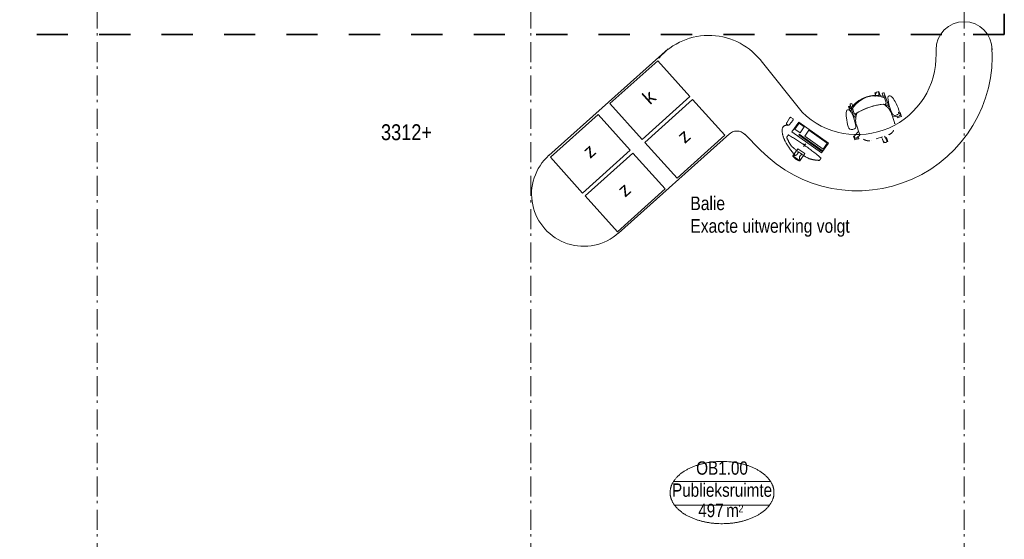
# Model space of a CAD drawing. Header units: millimetres. Extents: x 293454 to 524618, y 211738 to 307297.
# Tile 111 of 152: x 496906 to 509174, y 235378 to 241858. Entities that reach past the tile are written whole.
import ezdxf
from ezdxf.enums import TextEntityAlignment as Align

# ---------------------------------------------------------------- set-up
doc = ezdxf.new("R2010")
doc.units = ezdxf.units.MM
doc.header["$LTSCALE"] = 400
doc.header["$PDMODE"] = 3
doc.header["$PDSIZE"] = 15
for name, pattern in [('STYLE_01', [0.416641, 0.208282, -0.208359]), ('STYLE_06', [1.041641, 0.625, -0.208282, 0.069427, -0.138931]), ('STYLE_22', [1.944444, 0.972222, -0.972222])]:
    doc.linetypes.add(name, pattern=pattern)
for name, color, linetype, lineweight in [('Fragmentaanduiding', 1, 'STYLE_22', 35), ('Interieur-vaste inrichting', 140, 'Continuous', 15), ('None', 7, 'Continuous', 9), ('Ruimtenummers', 5, 'Continuous', 25), ('Tekst', 140, 'Continuous', 15)]:
    doc.layers.add(name, color=color, linetype=linetype, lineweight=lineweight)
doc.styles.add('Arial', font='arial.ttf', dxfattribs={"height": 211.666667})
doc.styles.add('Arial Narrow', font='ARIALN.TTF', dxfattribs={"height": 222.25})

# ---------------------------------------------------------------- blocks, each defined once
blk = doc.blocks.new('Ruimtenummer UV 50')
at = {"layer": 'Ruimtenummers', "color": 8, "lineweight": 5}
for p, q in [((602, 157), (-602, 157)), ((595, -137), (-595, -137))]:
    blk.add_line(p, q, dxfattribs=at)
blk.add_open_spline([(-323, 354), (-173, 406), (173, 406), (323, 354), (473, 302), (560, 212), (647, 122), (647, 18), (647, -86), (560, -176), (473, -266), (323, -318), (173, -370), (-173, -370), (-323, -318), (-474, -266), (-560, -176), (-647, -86), (-647, 18), (-647, 122), (-560, 212), (-474, 302), (-323, 354)], degree=2, knots=[0, 0, 0, 0.09962, 0.19924, 0.19924, 0.283607, 0.283607, 0.349619, 0.349619, 0.415638, 0.415638, 0.5, 0.5, 0.59962, 0.69924, 0.69924, 0.783607, 0.783607, 0.849619, 0.849619, 0.915638, 0.915638, 1, 1, 1], dxfattribs=at)
at = {"layer": 'Ruimtenummers', "attachment_point": 2, "style": 'Arial Narrow'}
for s, insert, char_height in [(' m', (104, -122), 165.9), (' 2', (220, -133), 96.8)]:
    blk.add_mtext(s, dxfattribs=dict(at, insert=insert, char_height=char_height))
at = {"layer": 'Ruimtenummers', "style": 'Arial Narrow'}
for tag, p in [('Nummer', (0, 407)), ('Naam', (0, 132)), ('Oppervlak', (-138, -122))]:
    blk.add_attdef(tag, text='', height=166, dxfattribs=at).set_placement(p, align=Align.TOP_CENTER)
blk = doc.blocks.new('*U1404')
at = {"layer": 'Interieur-vaste inrichting', "lineweight": 15}
blk.add_lwpolyline([(43029, -13697), (43430, -14143), (42835, -14678), (42434, -14232)], close=True, dxfattribs=at)
at = {"layer": 'Interieur-vaste inrichting', "insert": (42819, -14129), "char_height": 169, "attachment_point": 1, "rotation": 41.9616, "style": 'Arial'}
blk.add_mtext('k', dxfattribs=at)
blk = doc.blocks.new('*U1405')
at = {"layer": 'Interieur-vaste inrichting', "lineweight": 15}
blk.add_lwpolyline([(43464, -14180), (43865, -14627), (43270, -15161), (42869, -14715)], close=True, dxfattribs=at)
at = {"layer": 'Interieur-vaste inrichting', "insert": (43253, -14612), "char_height": 169, "attachment_point": 1, "rotation": 41.9616, "style": 'Arial'}
blk.add_mtext('z', dxfattribs=at)
blk = doc.blocks.new('*U1406')
at = {"layer": 'Interieur-vaste inrichting', "lineweight": 15}
blk.add_lwpolyline([(42286, -14366), (42687, -14812), (42092, -15347), (41691, -14901)], close=True, dxfattribs=at)
at = {"layer": 'Interieur-vaste inrichting', "insert": (42075, -14798), "char_height": 169, "attachment_point": 1, "rotation": 41.9616, "style": 'Arial'}
blk.add_mtext('z', dxfattribs=at)
blk = doc.blocks.new('*U1407')
at = {"layer": 'Interieur-vaste inrichting', "lineweight": 15}
blk.add_lwpolyline([(42720, -14849), (43121, -15295), (42526, -15830), (42125, -15384)], close=True, dxfattribs=at)
at = {"layer": 'Interieur-vaste inrichting', "insert": (42510, -15281), "char_height": 169, "attachment_point": 1, "rotation": 41.9616, "style": 'Arial'}
blk.add_mtext('z', dxfattribs=at)
blk = doc.blocks.new('m computer flatscreen')
at = {"layer": 'None', "color": 8, "linetype": 'Continuous', "lineweight": 5}
for points in [[(43, 196), (-63, 196), (-63, 85), (43, 85)], [(-225, -42), (225, -42), (225, -192), (-225, -192)], [(-215, -62), (135, -62), (135, -72), (-215, -72)], [(-215, -92), (65, -92), (65, -182), (-215, -182)], [(135, -92), (215, -92), (215, -182), (135, -182)], [(335, -84), (337, -84), (338, -85), (340, -87), (341, -89), (342, -91), (343, -94), (343, -97), (343, -100), (348, -167), (348, -167), (348, -170), (348, -173), (347, -176), (346, -179), (345, -181), (343, -182), (342, -183), (340, -184), (307, -184), (307, -184), (305, -183), (304, -182), (302, -181), (301, -179), (300, -176), (299, -173), (299, -170), (298, -167), (303, -100), (303, -100), (304, -97), (304, -94), (305, -91), (306, -89), (307, -87), (309, -85), (310, -84), (312, -84)]]:
    blk.add_lwpolyline(points, close=True, dxfattribs=at)
for points, knots in [([(-40, 115), (-17, 144), (-46, 176), (-61, 185), (-63, 196), (-7, 214), (43, 196)], [0, 0, 0, 0.330128, 0.330128, 0.467524, 0.467524, 1, 1, 1]), ([(20, 115), (-3, 144), (25, 176), (41, 185), (43, 196), (-10, 196), (-63, 196)], [0, 0, 0, 0.333444, 0.333444, 0.472219, 0.472219, 1, 1, 1]), ([(314, -80), (392, -39), (310, 42), (228, 123), (31, 170)], [0, 0, 0, 0.327605, 0.327605, 1, 1, 1]), ([(-139, 107), (-13, 120), (118, 107), (189, 83), (240, 49), (240, 31), (240, 13), (-3, -8), (-260, 13), (-260, 31), (-260, 49), (-202, 86), (-139, 107)], [0, 0, 0, 0.234031, 0.234031, 0.356683, 0.356683, 0.389695, 0.389695, 0.844373, 0.844373, 0.877384, 0.877384, 1, 1, 1])]:
    blk.add_open_spline(points, degree=2, knots=knots, dxfattribs=at)
at = {"layer": 'None', "color": 7, "linetype": 'Continuous', "lineweight": 5}
blk.add_point((0, 0), dxfattribs=at)
blk = doc.blocks.new('m bureaustoel')
at = {"layer": 'None', "color": 43, "lineweight": 9}
for p, q in [((-229, 260), (-240, 271)), ((-238, 252), (-229, 252)), ((102, 320), (120, 356)), ((142, 309), (156, 338)), ((-235, 143), (-231, 143)), ((226, 148), (231, 148)), ((-238, 77), (-230, 77)), ((227, 82), (235, 82)), ((240, 50), (230, 52)), ((230, 11), (264, 6))]:
    blk.add_line(p, q, dxfattribs=at)
at = {"layer": 'None', "color": 43, "linetype": 'STYLE_01', "lineweight": 9}
blk.add_line((264, 3), (307, -3), dxfattribs=at)
at = {"layer": 'None', "color": 8, "linetype": 'STYLE_01', "lineweight": 5}
for p, q in [((-230, -35), (-290, -67)), ((-270, -101), (-229, -80)), ((21, -187), (32, -251)), ((71, -243), (62, -187)), ((78, -212), (66, -213))]:
    blk.add_line(p, q, dxfattribs=at)
at = {"layer": 'None', "color": 43, "lineweight": 9, "flags": 128}
for points in [[(-244, 33), (-244, 33, -0.345868), (-268, 13), (-268, 13), (-268, 13, -0.061855), (-292, 12), (-292, 12), (-292, 12, -0.414572), (-334, 60), (-334, 60), (-334, 60, -0.001397), (-334, 64), (-334, 64), (-334, 64, -0.041535), (-323, 175), (-323, 175), (-323, 175, -0.072923), (-298, 253), (-298, 253), (-297, 254), (-297, 254, -0.276476), (-277, 266), (-277, 266), (-277, 266, -0.379387), (-253, 250), (-253, 250), (-253, 250, -0.063182), (-235, 143), (-235, 143), (-235, 143, -0.027035), (-238, 77), (-238, 77), (-238, 77, -0.017734), (-244, 33)], [(-213, 265), (-213, 195), (-213, 195, 0.380729), (-199, 186), (-199, 186), (-199, 186, -0.133147), (191, 191), (191, 191), (191, 191, 0.419316), (207, 203), (207, 203), (207, 268), (206, 269), (206, 269, 0.357822), (-213, 265)], [(290, 19), (290, 19, -0.061855), (267, 19), (267, 19), (267, 19, -0.345868), (242, 39), (242, 39), (242, 39, -0.044762), (231, 148), (231, 148), (231, 148, -0.063182), (246, 256), (246, 256), (246, 256, -0.379387), (269, 273), (269, 273), (269, 273, -0.276476), (290, 261), (290, 261), (291, 260), (291, 260, -0.072923), (318, 183), (318, 183), (318, 183, -0.043091), (331, 68), (331, 68), (331, 68, -0.414572), (290, 19)]]:
    blk.add_lwpolyline(points, format="xyb", close=True, dxfattribs=at)
at = {"layer": 'None', "color": 43, "lineweight": 9}
for points in [[(-239, 300), (-253, 300), (-253, 250), (-238, 250), (-238, 252)], [(111, 338), (111, 362), (125, 362)], [(151, 362), (163, 363), (164, 313), (149, 312), (148, 314), (144, 314)], [(-231, 183), (-221, 162), (-203, 162), (-203, 183), (-203, 183)], [(226, 188), (216, 167), (198, 167), (198, 188), (198, 188)], [(335, 7), (335, 35), (322, 35)]]:
    blk.add_lwpolyline(points, dxfattribs=at)
at = {"layer": 'None', "color": 43, "lineweight": 9, "flags": 128}
for points in [[(-229, 305, 0.592068), (-240, 271), (-240, 271)], [(-204, 272), (-205, 326), (-221, 326), (-221, 326, 0.237391), (-229, 318), (-229, 318), (-230, 183), (-231, 183), (-231, 143), (-209, 143)], [(-204, 287), (-217, 286), (-217, 286, 0.293235), (-224, 279), (-224, 279), (-224, 264), (-224, 264, 0.393455), (-217, 256), (-217, 256), (-213, 257)], [(-204, 273), (-204, 290), (-204, 290, -0.279662), (196, 295), (196, 295), (196, 277), (196, 277)], [(156, 338, 0.411514), (147, 365), (147, 365, 0.411514), (120, 356), (120, 356)], [(205, 148), (226, 148), (226, 188), (224, 188), (220, 323), (220, 323, 0.237391), (212, 331), (212, 331), (196, 331), (197, 276)], [(197, 291), (210, 291), (210, 291, -0.293235), (217, 284), (217, 284), (217, 269), (217, 269, -0.393455), (210, 262), (210, 262), (207, 261)], [(-230, 1), (-231, 53), (-231, 53, -0.185034), (-175, 192), (-175, 192), (-175, 192, -0.117595), (170, 196), (170, 196), (170, 196, -0.012874), (177, 188), (177, 188), (177, 188, -0.05651), (205, 148), (205, 148), (205, 148, -0.116107), (230, 54), (230, 54), (230, 52), (230, 6)], [(307, -3, 0.259612), (325, 4), (325, 4)], [(325, 7, 0.429267), (322, 36), (322, 36)]]:
    blk.add_lwpolyline(points, format="xyb", dxfattribs=at)
at = {"layer": 'None', "color": 8, "linetype": 'STYLE_01', "lineweight": 5, "flags": 128}
for points in [[(230, 3), (230, -63), (230, -69), (230, -69, -0.384639), (113, -187), (113, -187), (-104, -189), (-104, -189, -0.377232), (-229, -80), (-229, -80), (-230, -71), (-230, -3)], [(-290, -67, 0.41337), (-297, -94), (-297, -94, 0.41337), (-270, -101), (-270, -101)], [(32, -251, 0.426719), (55, -268), (55, -268), (55, -268, 0.426719), (71, -243), (71, -243)]]:
    blk.add_lwpolyline(points, format="xyb", dxfattribs=at)
at = {"layer": 'None', "color": 8, "lineweight": 5}
blk.add_lwpolyline([(283, 0), (283, -19), (298, -18), (298, -17), (320, -16), (320, -18), (335, -18), (335, 4)], dxfattribs=at)
at = {"layer": 'None', "color": 43, "linetype": 'Continuous', "lineweight": 9, "flags": 128}
blk.add_lwpolyline([(322, 36, 0.12328), (313, 40), (313, 40)], format="xyb", dxfattribs=at)
at = {"layer": 'None', "color": 8, "linetype": 'STYLE_01', "lineweight": 5}
for points in [[(-293, -69), (-307, -69), (-306, -119), (-291, -119)], [(-291, -119), (-291, -117), (-269, -117), (-269, -119), (-254, -119), (-255, -93)], [(26, -218), (27, -263), (38, -263)], [(78, -212), (79, -262), (65, -263)]]:
    blk.add_lwpolyline(points, dxfattribs=at)
blk = doc.blocks.new('*U1408')
at = {"layer": 'Interieur-vaste inrichting', "lineweight": 15}
for p, q in [((43157, -13550), (41673, -14878)), ((46496, -13561), (46496, -13610)), ((44333, -13720), (44829, -14340)), ((43922, -14610), (42540, -15846)), ((44109, -14610), (44310, -14811))]:
    blk.add_line(p, q, dxfattribs=at)
for centre, radius, start, end in [((46846, -13561), 350, 0, 180), ((43665, -14210), 828, 36.2628, 138.7384), ((45514, -13636), 1683, 224.3005, 3.8503), ((45514, -13636), 983, 225.7877, 1.503), ((44015, -14713), 139, 43.6675, 137.2767), ((42107, -15361), 650, 131.8337, 311.8337)]:
    blk.add_arc(centre, radius, start, end, dxfattribs=at)
at = {"layer": 'Interieur-vaste inrichting'}
for name in ['*U1404', '*U1405', '*U1406', '*U1407']:
    blk.add_blockref(name, (0, 0), dxfattribs=at)
for name, p, rotation in [('m bureaustoel', (45740, -14478), 17.73604741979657), ('m computer flatscreen', (44860, -14750), 144.7093953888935)]:
    blk.add_blockref(name, p, dxfattribs=dict(at, rotation=rotation))

msp = doc.modelspace()

# ---------------------------------------------------------------- linework, layer by layer
at = {"layer": 'Fragmentaanduiding', "lineweight": 35}
msp.add_lwpolyline([(495093.84062, 245821.70594), (509173.84062, 245821.70594), (509173.84062, 241671.70594), (495093.84062, 241671.70594)], close=True, dxfattribs=at)
at = {"layer": 'None', "color": 43, "linetype": 'STYLE_06', "lineweight": 9}
for p, q in [((497872.84062, 218413.5115), (497872.84062, 250659.14536)), ((503272.84062, 218413.5115), (503272.84062, 250659.14536)), ((508672.84062, 218413.5115), (508672.84062, 250659.14536))]:
    msp.add_line(p, q, dxfattribs=at)

# ---------------------------------------------------------------- block references
at = {"layer": 'None', "color": 7}
msp.add_blockref('*U1408', (461826.78125, 255043.5115), dxfattribs=at)
at = {"layer": 'Ruimtenummers'}
msp.add_blockref('Ruimtenummer UV 50', (505657.00405, 235943.01511), dxfattribs=at).add_auto_attribs({'Nummer': 'OB1.00', 'Naam': 'Publieksruimte', 'Oppervlak': '497'})

# ---------------------------------------------------------------- texts
at = {"layer": 'Tekst', "color": 92, "insert": (501407.38506, 240553.5115), "char_height": 197.555556, "attachment_point": 1, "style": 'Arial Narrow'}
msp.add_mtext('3312+', dxfattribs=at)
at = {"layer": 'Tekst', "color": 140, "insert": (505262.72395, 239653.04483), "char_height": 169.3333333, "attachment_point": 1, "style": 'Arial Narrow'}
msp.add_mtext('Balie\\PExacte uitwerking volgt', dxfattribs=at)

doc.saveas('drawing.dxf')
